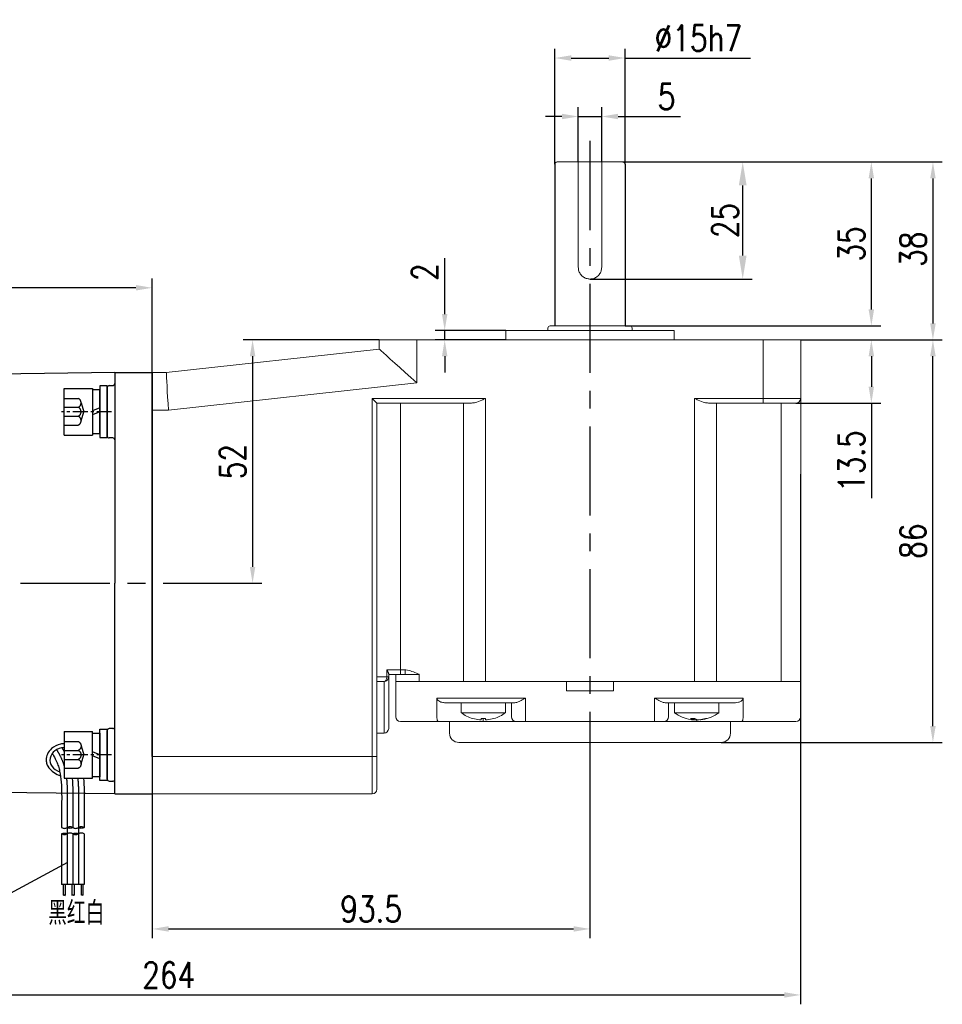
# Model space of a CAD drawing. Header units: inches. Extents: x 837 to 6223, y -2862 to 3098.
# Tile 76 of 139: x 2625 to 2822, y 542 to 752. Entities that reach past the tile are written whole.
import ezdxf

# ---------------------------------------------------------------- set-up
doc = ezdxf.new("R2010")
doc.units = ezdxf.units.IN
doc.header["$LTSCALE"] = 10
doc.header["$MEASUREMENT"] = 0
doc.linetypes.add('CENTER', pattern=[10.16, 6.35, -1.27, 1.27, -1.27])
doc.linetypes.add('HIDDEN', pattern=[1.905, 1.27, -0.635])
for name, color, linetype in [('1轮廓实线层', 7, 'Continuous'), ('2细线层', 4, 'Continuous'), ('3中心线层', 1, 'CENTER'), ('4虚线层', 6, 'HIDDEN'), ('5剖面线层', 2, 'Continuous'), ('6文字层', 3, 'Continuous'), ('7标注层', 4, 'Continuous')]:
    doc.layers.add(name, color=color, linetype=linetype)
doc.styles.add('PC_TEXTSTYLE', font='isocp.shx', dxfattribs={"width": 0.8, "bigfont": 'HZFS.SHX'})
doc.styles.add('TH_GBDIM', font='romans.shx', dxfattribs={"width": 0.8, "bigfont": 'gbcbig.shx'})
doc.dimstyles.new('TH_GBDIM', dxfattribs={"dimtxt": 3.5, "dimasz": 2.5, "dimexe": 2, "dimexo": 0, "dimgap": 1, "dimtad": 1, "dimdec": 4, "dimdsep": 46, "dimtxsty": 'TH_GBDIM', "dimcen": 0.09, "dimclrd": 4, "dimclre": 4, "dimclrt": 3, "dimadec": 0, "dimazin": 0, "dimtfac": 1, "dimtdec": 4, "dimtmove": 0, "dimatfit": 3, "dimfxl": 1, "dimtzin": 0, "dimarcsym": 0})
pattern_1 = [(45, (2449.0958, 380.4196), (1.796051, -1.796051), [])]
pattern_2 = [(45, (2446.6958, 380.4196), (1.796051, -1.796051), [])]

# ---------------------------------------------------------------- blocks, each defined once
blk = doc.blocks.new('*D601')
at = {"layer": '7标注层', "color": 4, "lineweight": -2, "transparency": 16777216}
for p, q in [((2791.58, 655.22), (2791.58, 542.01)), ((2527.58, 653.05), (2527.58, 542.01)), ((2531.08, 544.01), (2788.08, 544.01))]:
    blk.add_line(p, q, dxfattribs=at)
at = {"layer": '7标注层', "color": 4, "transparency": 16777216}
for points in [[(2531.08, 544.6), (2531.08, 543.43), (2527.58, 544.01)], [(2788.08, 544.6), (2788.08, 543.43), (2791.58, 544.01)]]:
    blk.add_solid(points, dxfattribs=at)
at = {"layer": 'Defpoints', "color": 0, "transparency": 16777216}
for p in [(2791.58, 655.22), (2527.58, 653.05), (2791.58, 544.01)]:
    blk.add_point(p, dxfattribs=at)
at = {"layer": '7标注层', "color": 3, "transparency": 16777216, "insert": (2656.59, 548.26), "char_height": 5.5, "attachment_point": 5, "style": 'TH_GBDIM'}
blk.add_mtext('264', dxfattribs=at)
blk = doc.blocks.new('*D602')
at = {"layer": '7标注层', "color": 4, "lineweight": -2, "transparency": 16777216}
for p, q in [((2527.58, 631.94), (2527.58, 697.06)), ((2653.08, 594.94), (2653.08, 697.06)), ((2649.58, 695.06), (2531.08, 695.06))]:
    blk.add_line(p, q, dxfattribs=at)
at = {"layer": '7标注层', "color": 4, "transparency": 16777216}
for points in [[(2531.08, 695.65), (2531.08, 694.48), (2527.58, 695.06)], [(2649.58, 695.65), (2649.58, 694.48), (2653.08, 695.06)]]:
    blk.add_solid(points, dxfattribs=at)
at = {"layer": 'Defpoints', "color": 0, "transparency": 16777216}
for p in [(2527.58, 695.06), (2527.58, 631.94), (2653.08, 594.94)]:
    blk.add_point(p, dxfattribs=at)
at = {"layer": '7标注层', "color": 3, "transparency": 16777216, "insert": (2590.33, 699.31), "char_height": 5.5, "attachment_point": 5, "style": 'TH_GBDIM'}
blk.add_mtext('125.5', dxfattribs=at)
blk = doc.blocks.new('*D605')
at = {"layer": '7标注层', "color": 4, "lineweight": -2, "transparency": 16777216}
for p, q in [((2746.58, 594.89), (2746.58, 556.11)), ((2653.08, 586.94), (2653.08, 556.11)), ((2656.58, 558.11), (2743.08, 558.11))]:
    blk.add_line(p, q, dxfattribs=at)
at = {"layer": '7标注层', "color": 4, "transparency": 16777216}
for points in [[(2656.58, 558.7), (2656.58, 557.53), (2653.08, 558.11)], [(2743.08, 558.7), (2743.08, 557.53), (2746.58, 558.11)]]:
    blk.add_solid(points, dxfattribs=at)
at = {"layer": 'Defpoints', "color": 0, "transparency": 16777216}
for p in [(2746.58, 594.89), (2653.08, 586.94), (2746.58, 558.11)]:
    blk.add_point(p, dxfattribs=at)
at = {"layer": '7标注层', "color": 3, "transparency": 16777216, "insert": (2699.83, 562.36), "char_height": 5.5, "attachment_point": 5, "style": 'TH_GBDIM'}
blk.add_mtext('93.5', dxfattribs=at)
blk = doc.blocks.new('*D730')
at = {"layer": '7标注层', "color": 4, "lineweight": -2, "transparency": 16777216}
for p, q in [((2791.58, 683.94), (2808.68, 683.94)), ((2806.68, 680.44), (2806.68, 673.94)), ((2790.58, 670.44), (2808.68, 670.44)), ((2806.68, 670.44), (2806.68, 650.15))]:
    blk.add_line(p, q, dxfattribs=at)
at = {"layer": '7标注层', "color": 4, "transparency": 16777216}
for points in [[(2806.09, 680.44), (2807.26, 680.44), (2806.68, 683.94)], [(2806.09, 673.94), (2807.26, 673.94), (2806.68, 670.44)]]:
    blk.add_solid(points, dxfattribs=at)
at = {"layer": 'Defpoints', "color": 0, "transparency": 16777216}
for p in [(2791.58, 683.94), (2806.68, 683.94), (2790.58, 670.44)]:
    blk.add_point(p, dxfattribs=at)
at = {"layer": '7标注层', "color": 3, "transparency": 16777216, "insert": (2802.43, 658.05), "char_height": 5.5, "attachment_point": 5, "rotation": 90, "style": 'TH_GBDIM'}
blk.add_mtext('13.5', dxfattribs=at)
blk = doc.blocks.new('*D731')
at = {"layer": '7标注层', "color": 4, "lineweight": -2, "transparency": 16777216}
for p, q in [((2791.58, 683.94), (2821.83, 683.94)), ((2819.83, 601.44), (2819.83, 680.44)), ((2774.58, 597.94), (2821.83, 597.94))]:
    blk.add_line(p, q, dxfattribs=at)
at = {"layer": '7标注层', "color": 4, "transparency": 16777216}
for points in [[(2819.25, 680.44), (2820.42, 680.44), (2819.83, 683.94)], [(2819.25, 601.44), (2820.42, 601.44), (2819.83, 597.94)]]:
    blk.add_solid(points, dxfattribs=at)
at = {"layer": 'Defpoints', "color": 0, "transparency": 16777216}
for p in [(2791.58, 683.94), (2819.83, 683.94), (2774.58, 597.94)]:
    blk.add_point(p, dxfattribs=at)
at = {"layer": '7标注层', "color": 3, "transparency": 16777216, "insert": (2815.58, 640.94), "char_height": 5.5, "attachment_point": 5, "rotation": 90, "style": 'TH_GBDIM'}
blk.add_mtext('86', dxfattribs=at)
blk = doc.blocks.new('*D732')
at = {"layer": '7标注层', "color": 4, "lineweight": -2, "transparency": 16777216}
for p, q in [((2739.08, 721.44), (2739.08, 746.14)), ((2754.08, 721.44), (2754.08, 746.14)), ((2742.58, 744.14), (2750.58, 744.14)), ((2754.08, 744.14), (2780.86, 744.14))]:
    blk.add_line(p, q, dxfattribs=at)
at = {"layer": '7标注层', "color": 4, "transparency": 16777216}
for points in [[(2742.58, 744.73), (2742.58, 743.56), (2739.08, 744.14)], [(2750.58, 744.73), (2750.58, 743.56), (2754.08, 744.14)]]:
    blk.add_solid(points, dxfattribs=at)
at = {"layer": 'Defpoints', "color": 0, "transparency": 16777216}
for p in [(2754.08, 744.14), (2739.08, 721.44), (2754.08, 721.44)]:
    blk.add_point(p, dxfattribs=at)
at = {"layer": '7标注层', "color": 3, "transparency": 16777216, "insert": (2769.72, 748.39), "char_height": 5.5, "attachment_point": 5, "style": 'TH_GBDIM'}
blk.add_mtext('{%%c15}{}{h7}', dxfattribs=at)
blk = doc.blocks.new('*D733')
at = {"layer": '7标注层', "color": 4, "lineweight": -2, "transparency": 16777216}
for p, q in [((2753.58, 721.94), (2781.2, 721.94)), ((2779.2, 701.94), (2779.2, 716.94)), ((2746.58, 696.94), (2781.2, 696.94))]:
    blk.add_line(p, q, dxfattribs=at)
at = {"layer": '7标注层', "color": 4, "transparency": 16777216}
for points in [[(2778.37, 716.94), (2780.03, 716.94), (2779.2, 721.94)], [(2778.37, 701.94), (2780.03, 701.94), (2779.2, 696.94)]]:
    blk.add_solid(points, dxfattribs=at)
at = {"layer": 'Defpoints', "color": 0, "transparency": 16777216}
for p in [(2753.58, 721.94), (2779.2, 721.94), (2746.58, 696.94)]:
    blk.add_point(p, dxfattribs=at)
at = {"layer": '7标注层', "color": 3, "transparency": 16777216, "insert": (2775.45, 709.44), "char_height": 5.5, "attachment_point": 5, "rotation": 90, "style": 'TH_GBDIM'}
blk.add_mtext('{25}{}{}', dxfattribs=at)
blk = doc.blocks.new('*D606')
at = {"layer": '7标注层', "color": 4, "lineweight": -2, "transparency": 16777216}
for p, q in [((2758.65, 721.94), (2821.83, 721.94)), ((2819.83, 718.44), (2819.83, 687.44)), ((2791.58, 683.94), (2821.83, 683.94))]:
    blk.add_line(p, q, dxfattribs=at)
at = {"layer": '7标注层', "color": 4, "transparency": 16777216}
for points in [[(2819.25, 718.44), (2820.42, 718.44), (2819.83, 721.94)], [(2819.25, 687.44), (2820.42, 687.44), (2819.83, 683.94)]]:
    blk.add_solid(points, dxfattribs=at)
at = {"layer": 'Defpoints', "color": 0, "transparency": 16777216}
for p in [(2758.65, 721.94), (2791.58, 683.94), (2819.83, 683.94)]:
    blk.add_point(p, dxfattribs=at)
at = {"layer": '7标注层', "color": 3, "transparency": 16777216, "insert": (2815.58, 703.3), "char_height": 5.5, "attachment_point": 5, "rotation": 90, "style": 'TH_GBDIM'}
blk.add_mtext('38', dxfattribs=at)
blk = doc.blocks.new('*D734')
at = {"layer": '7标注层', "color": 4, "lineweight": -2, "transparency": 16777216}
for p, q in [((2715.54, 689.44), (2715.54, 701.38)), ((2728.58, 685.94), (2713.54, 685.94)), ((2715.54, 683.94), (2715.54, 685.94)), ((2728.58, 683.94), (2713.54, 683.94)), ((2715.54, 680.44), (2715.54, 676.94))]:
    blk.add_line(p, q, dxfattribs=at)
at = {"layer": '7标注层', "color": 4, "transparency": 16777216}
for points in [[(2714.96, 689.44), (2716.13, 689.44), (2715.54, 685.94)], [(2714.96, 680.44), (2716.13, 680.44), (2715.54, 683.94)]]:
    blk.add_solid(points, dxfattribs=at)
at = {"layer": 'Defpoints', "color": 0, "transparency": 16777216}
for p in [(2728.58, 685.94), (2715.54, 683.94), (2728.58, 683.94)]:
    blk.add_point(p, dxfattribs=at)
at = {"layer": '7标注层', "color": 3, "transparency": 16777216, "insert": (2711.29, 698.41), "char_height": 5.5, "attachment_point": 5, "rotation": 90, "style": 'TH_GBDIM'}
blk.add_mtext('2', dxfattribs=at)
blk = doc.blocks.new('*D739')
at = {"layer": '7标注层', "color": 4, "lineweight": -2, "transparency": 16777216}
for p, q in [((2744.08, 721.94), (2744.08, 733.65)), ((2749.08, 721.94), (2749.08, 733.65)), ((2740.58, 731.65), (2737.08, 731.65)), ((2744.08, 731.65), (2749.08, 731.65)), ((2752.58, 731.65), (2765.89, 731.65))]:
    blk.add_line(p, q, dxfattribs=at)
at = {"layer": '7标注层', "color": 4, "transparency": 16777216}
for points in [[(2740.58, 732.24), (2740.58, 731.07), (2744.08, 731.65)], [(2752.58, 732.24), (2752.58, 731.07), (2749.08, 731.65)]]:
    blk.add_solid(points, dxfattribs=at)
at = {"layer": 'Defpoints', "color": 0, "transparency": 16777216}
for p in [(2749.08, 731.65), (2744.08, 721.94), (2749.08, 721.94)]:
    blk.add_point(p, dxfattribs=at)
at = {"layer": '7标注层', "color": 3, "transparency": 16777216, "insert": (2762.92, 735.9), "char_height": 5.5, "attachment_point": 5, "style": 'TH_GBDIM'}
blk.add_mtext('5', dxfattribs=at)
blk = doc.blocks.new('*D740')
at = {"layer": '7标注层', "color": 4, "lineweight": -2, "transparency": 16777216}
for p, q in [((2701.58, 683.94), (2672.51, 683.94)), ((2674.51, 680.44), (2674.51, 635.44)), ((2661.91, 631.94), (2676.51, 631.94))]:
    blk.add_line(p, q, dxfattribs=at)
at = {"layer": '7标注层', "color": 4, "transparency": 16777216}
for points in [[(2673.93, 680.44), (2675.09, 680.44), (2674.51, 683.94)], [(2673.93, 635.44), (2675.09, 635.44), (2674.51, 631.94)]]:
    blk.add_solid(points, dxfattribs=at)
at = {"layer": 'Defpoints', "color": 0, "transparency": 16777216}
for p in [(2701.58, 683.94), (2661.91, 631.94), (2674.51, 631.94)]:
    blk.add_point(p, dxfattribs=at)
at = {"layer": '7标注层', "color": 3, "transparency": 16777216, "insert": (2670.26, 657.94), "char_height": 5.5, "attachment_point": 5, "rotation": 90, "style": 'TH_GBDIM'}
blk.add_mtext('52', dxfattribs=at)
blk = doc.blocks.new('*D607')
at = {"layer": '7标注层', "color": 4, "lineweight": -2, "transparency": 16777216}
for p, q in [((2753.58, 721.94), (2808.68, 721.94)), ((2806.68, 690.44), (2806.68, 718.44)), ((2754.08, 686.94), (2808.68, 686.94))]:
    blk.add_line(p, q, dxfattribs=at)
at = {"layer": '7标注层', "color": 4, "transparency": 16777216}
for points in [[(2806.09, 718.44), (2807.26, 718.44), (2806.68, 721.94)], [(2806.09, 690.44), (2807.26, 690.44), (2806.68, 686.94)]]:
    blk.add_solid(points, dxfattribs=at)
at = {"layer": 'Defpoints', "color": 0, "transparency": 16777216}
for p in [(2753.58, 721.94), (2806.68, 721.94), (2754.08, 686.94)]:
    blk.add_point(p, dxfattribs=at)
at = {"layer": '7标注层', "color": 3, "transparency": 16777216, "insert": (2802.43, 704.44), "char_height": 5.5, "attachment_point": 5, "rotation": 90, "style": 'TH_GBDIM'}
blk.add_mtext('35', dxfattribs=at)
blk = doc.blocks.new('GB／T70.1M6M10')
at = {"layer": '1轮廓实线层'}
for p, q in [((0, -5), (0, 5)), ((0, 5), (6, 5)), ((6, 5), (6, -5)), ((0, -5), (6, -5))]:
    blk.add_line(p, q, dxfattribs=at)
at = {"layer": '3中心线层', "ltscale": 0.05}
blk.add_line((10.11, 0), (-0.6, 0), dxfattribs=at)
at = {"layer": '4虚线层'}
for p, q in [((0, 2.86), (3, 2.86)), ((0, 0.95), (3, 0.95)), ((3.6, 1.91), (4.15, 0)), ((3.6, -1.91), (4.15, 0)), ((0, -0.95), (3, -0.95)), ((0, -2.86), (3, -2.86))]:
    blk.add_line(p, q, dxfattribs=at)
for centre in [(2.54, 1.91), (2.54, 0), (2.54, -1.91)]:
    blk.add_arc(centre, 1.06, 295.6298, 64.3702, dxfattribs=at)
blk = doc.blocks.new('GB848_6_1.6_R')
at = {"layer": '1轮廓实线层'}
for p, q in [((-3.2, 1.6), (-5.5, 1.6)), ((-5.5, 1.6), (-5.5, 0)), ((-5.5, 0), (-3.2, 0)), ((3.2, 1.6), (-3.2, 1.6)), ((-3.2, 0), (3.2, 0)), ((5.5, 1.6), (3.2, 1.6)), ((3.2, 0), (5.5, 0)), ((5.5, 0), (5.5, 1.6))]:
    blk.add_line(p, q, dxfattribs=at)
blk = doc.blocks.new('GB93_6_0.8_R')
at = {"layer": '1轮廓实线层'}
for p, q in [((4.65, 1.6), (-4.65, 1.6)), ((-4.65, 1.6), (-4.65, 0)), ((-4.65, 0), (4.65, 0)), ((0, 0), (-0.69, 1.6)), ((0.86, 0), (0.17, 1.6)), ((4.65, 0), (4.65, 1.6))]:
    blk.add_line(p, q, dxfattribs=at)

msp = doc.modelspace()

# ---------------------------------------------------------------- hatches: boundary and pattern name
at = {"layer": '5剖面线层'}
h = msp.add_hatch(dxfattribs=at)
h.set_pattern_fill('ANSI31', color=256, scale=0.8, angle=90, style=0)
h.set_pattern_definition(pattern_2)
edge = h.paths.add_edge_path()
edge.add_spline(control_points=[(2634.92303, 578.39709), (2634.72303, 578.29709), (2634.32303, 578.09709), (2633.92303, 578.29709), (2633.72303, 578.39709)], knot_values=[0, 0, 0, 0, 0.632455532, 1.264911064, 1.264911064, 1.264911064, 1.264911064], degree=3, periodic=0)
edge.add_spline(control_points=[(2633.72303, 578.39709), (2633.92303, 578.49709), (2634.32303, 578.69709), (2634.72303, 578.49709), (2634.92303, 578.39709)], knot_values=[0, 0, 0, 0, 0.632455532, 1.264911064, 1.264911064, 1.264911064, 1.264911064], degree=3, periodic=0)
h = msp.add_hatch(dxfattribs=at)
h.set_pattern_fill('ANSI31', color=256, scale=0.8, angle=90, style=0)
h.set_pattern_definition(pattern_2)
edge = h.paths.add_edge_path()
edge.add_spline(control_points=[(2634.92303, 579.79709), (2635.12303, 579.89709), (2635.52303, 580.09709), (2635.92303, 579.89709), (2636.12303, 579.79709)], knot_values=[0, 0, 0, 0, 0.632455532, 1.264911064, 1.264911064, 1.264911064, 1.264911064], degree=3, periodic=0)
edge.add_spline(control_points=[(2636.12303, 579.79709), (2635.92303, 579.69709), (2635.52303, 579.49709), (2635.12303, 579.69709), (2634.92303, 579.79709)], knot_values=[0, 0, 0, 0, 0.632455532, 1.264911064, 1.264911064, 1.264911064, 1.264911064], degree=3, periodic=0)
h = msp.add_hatch(dxfattribs=at)
h.set_pattern_fill('ANSI31', color=256, scale=0.8, angle=90, style=0)
h.set_pattern_definition(pattern_1)
edge = h.paths.add_edge_path()
edge.add_spline(control_points=[(2637.32303, 578.39709), (2637.12303, 578.29709), (2636.72303, 578.09709), (2636.32303, 578.29709), (2636.12303, 578.39709)], knot_values=[0, 0, 0, 0, 0.632455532, 1.264911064, 1.264911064, 1.264911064, 1.264911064], degree=3, periodic=0)
edge.add_spline(control_points=[(2636.12303, 578.39709), (2636.32303, 578.49709), (2636.72303, 578.69709), (2637.12303, 578.49709), (2637.32303, 578.39709)], knot_values=[0, 0, 0, 0, 0.632455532, 1.264911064, 1.264911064, 1.264911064, 1.264911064], degree=3, periodic=0)
h = msp.add_hatch(dxfattribs=at)
h.set_pattern_fill('ANSI31', color=256, scale=0.8, angle=90, style=0)
h.set_pattern_definition(pattern_1)
edge = h.paths.add_edge_path()
edge.add_spline(control_points=[(2637.32303, 579.79709), (2637.52303, 579.89709), (2637.92303, 580.09709), (2638.32303, 579.89709), (2638.52303, 579.79709)], knot_values=[0, 0, 0, 0, 0.632455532, 1.264911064, 1.264911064, 1.264911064, 1.264911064], degree=3, periodic=0)
edge.add_spline(control_points=[(2638.52303, 579.79709), (2638.32303, 579.69709), (2637.92303, 579.49709), (2637.52303, 579.69709), (2637.32303, 579.79709)], knot_values=[0, 0, 0, 0, 0.632455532, 1.264911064, 1.264911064, 1.264911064, 1.264911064], degree=3, periodic=0)

# ---------------------------------------------------------------- linework, layer by layer
for p, q in [((2739.08128, 721.43594), (2739.08128, 686.93594)), ((2754.08128, 721.43594), (2754.08128, 686.93594)), ((2645.08128, 676.93594), (2567.58128, 675.8685)), ((2645.08128, 676.93594), (2653.08128, 676.93594)), ((2645.08128, 676.93594), (2645.08128, 676.93295)), ((2645.08128, 676.93594), (2645.08128, 631.93594)), ((2645.08128, 676.93594), (2645.08128, 631.93594)), ((2643.48128, 673.78611), (2643.48128, 663.38611)), ((2645.08128, 586.93594), (2645.08128, 631.93594)), ((2645.08128, 586.93594), (2645.08128, 631.93594)), ((2643.48128, 590.09177), (2643.48128, 600.49177)), ((2645.08128, 586.93594), (2567.58128, 588.00339)), ((2645.08128, 586.93594), (2638.52303, 587.02627)), ((2645.08128, 586.93594), (2645.08128, 586.93894)), ((2645.08128, 586.93594), (2653.08128, 586.93594)), ((2645.08128, 586.93594), (2653.08128, 586.93594))]:
    msp.add_line(p, q)
at = {"color": 7, "linetype": 'Continuous', "lineweight": 15}
for p, q in [((2739.58128, 721.93595), (2744.08128, 721.93595)), ((2749.08128, 721.93595), (2744.08128, 721.93595)), ((2744.08128, 699.43595), (2744.08128, 721.43594)), ((2749.08128, 721.93595), (2753.58128, 721.93595)), ((2749.08128, 721.43594), (2749.08128, 699.43595)), ((2728.58128, 685.93594), (2746.58128, 685.93594)), ((2738.08128, 686.93594), (2755.08128, 686.93594)), ((2746.58128, 685.93594), (2764.58128, 685.93594)), ((2701.58128, 681.93594), (2701.58128, 683.93594)), ((2701.58128, 683.93594), (2709.58128, 683.93594)), ((2709.58128, 683.93594), (2709.58128, 674.76691)), ((2709.58128, 683.93594), (2783.58128, 683.93594)), ((2783.58128, 671.43594), (2783.58128, 683.93594)), ((2783.58128, 683.93594), (2791.58129, 683.93594)), ((2791.58129, 683.93594), (2791.58129, 671.43594)), ((2656.08128, 676.93594), (2701.58128, 681.93594)), ((2653.08128, 676.93594), (2656.08128, 676.93594)), ((2709.58128, 674.76691), (2656.51953, 668.93594)), ((2700.08128, 671.43594), (2724.28974, 671.43594)), ((2700.08128, 594.93595), (2700.08128, 671.43594)), ((2701.08128, 670.43594), (2700.08128, 671.43594)), ((2724.28974, 671.43594), (2724.28974, 610.93594)), ((2768.87283, 671.43594), (2783.58128, 671.43594)), ((2768.87283, 610.93594), (2768.87283, 671.43594)), ((2783.58128, 671.43594), (2783.58128, 670.43594)), ((2783.58128, 671.43594), (2791.58129, 671.43594)), ((2791.58129, 671.43594), (2791.58129, 610.93594)), ((2656.51953, 668.93594), (2653.08128, 668.93594)), ((2701.08128, 670.43594), (2701.08128, 594.93595)), ((2721.28974, 670.43594), (2701.08128, 670.43594)), ((2706.08128, 670.43594), (2706.08128, 613.43594)), ((2719.59128, 610.93594), (2719.59128, 670.43594)), ((2783.58128, 670.43594), (2771.87283, 670.43594)), ((2773.57129, 670.43594), (2773.57129, 610.93594)), ((2790.58128, 670.43594), (2783.58128, 670.43594)), ((2787.44952, 610.93594), (2787.44952, 670.43594)), ((2703.16462, 613.43594), (2706.08128, 613.43594)), ((2703.16462, 611.93594), (2703.16462, 613.43594)), ((2703.58128, 612.58347), (2703.58128, 611.93594)), ((2706.08128, 612.43594), (2703.58128, 612.43594)), ((2705.08128, 612.43594), (2705.08128, 610.93594)), ((2706.08128, 613.43594), (2706.08128, 612.43594)), ((2706.08128, 613.43594), (2707.08128, 613.43594)), ((2707.08128, 612.43594), (2706.08128, 612.43594)), ((2707.08128, 613.43594), (2707.08128, 612.43594)), ((2707.08128, 612.43594), (2709.7451, 612.43594)), ((2709.7451, 612.43594), (2710.08128, 612.43594)), ((2710.08128, 612.54212), (2710.08128, 610.93594)), ((2701.08128, 611.93594), (2703.16462, 611.93594)), ((2702.58128, 610.93594), (2701.08128, 610.93594)), ((2702.58128, 599.93594), (2702.58128, 610.93594)), ((2703.16462, 611.93594), (2703.58128, 611.93594)), ((2703.58128, 611.93594), (2703.58128, 600.93594)), ((2705.08128, 603.43594), (2705.08128, 610.93594)), ((2705.08128, 610.93594), (2709.97346, 610.93594)), ((2709.97346, 610.93594), (2716.85943, 610.93594)), ((2716.85943, 610.93594), (2710.08128, 610.93594)), ((2719.59128, 610.93594), (2716.85943, 610.93594)), ((2719.59128, 610.93594), (2716.85943, 610.93594)), ((2719.59128, 610.93594), (2724.28974, 610.93594)), ((2719.59128, 610.93594), (2724.28974, 610.93594)), ((2741.58128, 610.93594), (2724.28974, 610.93594)), ((2724.28974, 610.93594), (2768.87283, 610.93594)), ((2741.58128, 610.93594), (2741.58128, 608.93594)), ((2751.58128, 608.93594), (2751.58128, 610.93594)), ((2768.87283, 610.93594), (2751.58128, 610.93594)), ((2768.87283, 610.93594), (2773.57129, 610.93594)), ((2768.87283, 610.93594), (2773.57129, 610.93594)), ((2776.30314, 610.93594), (2773.57129, 610.93594)), ((2776.30314, 610.93594), (2773.57129, 610.93594)), ((2776.30314, 610.93594), (2782.04848, 610.93594)), ((2782.04848, 610.93594), (2776.30314, 610.93594)), ((2787.44952, 610.93594), (2782.04848, 610.93594)), ((2787.44952, 610.93594), (2782.04848, 610.93594)), ((2787.44952, 610.93594), (2791.58129, 610.93594)), ((2787.44952, 610.93594), (2791.58129, 610.93594)), ((2791.58129, 610.93594), (2791.58129, 603.43594)), ((2751.58128, 608.93594), (2741.58128, 608.93594)), ((2713.87573, 607.43594), (2716.85943, 607.43594)), ((2713.87573, 603.43594), (2713.87573, 607.43594)), ((2717.79912, 606.43594), (2715.51402, 606.43594)), ((2716.85943, 607.43594), (2719.59128, 607.43594)), ((2719.2526, 606.43594), (2717.79912, 606.43594)), ((2719.2526, 606.43594), (2719.42197, 606.43594)), ((2720.53097, 606.43594), (2719.42197, 606.43594)), ((2719.59128, 607.43594), (2724.28974, 607.43594)), ((2724.28974, 606.43594), (2720.53097, 606.43594)), ((2724.28974, 607.43594), (2732.79475, 607.43594)), ((2730.55869, 606.43594), (2724.28974, 606.43594)), ((2729.79475, 603.43594), (2729.79475, 606.43594)), ((2732.79475, 607.43594), (2732.79475, 603.43594)), ((2760.36781, 607.43594), (2768.87283, 607.43594)), ((2760.36781, 603.43594), (2760.36781, 607.43594)), ((2768.87283, 606.43594), (2762.60388, 606.43594)), ((2763.36781, 606.43594), (2763.36781, 603.43594)), ((2768.87283, 607.43594), (2773.57129, 607.43594)), ((2772.6316, 606.43594), (2768.87283, 606.43594)), ((2773.7406, 606.43594), (2772.6316, 606.43594)), ((2773.57129, 607.43594), (2776.30314, 607.43594)), ((2773.7406, 606.43594), (2773.90996, 606.43594)), ((2775.36345, 606.43594), (2773.90996, 606.43594)), ((2777.64855, 606.43594), (2775.36345, 606.43594)), ((2776.30314, 607.43594), (2779.28684, 607.43594)), ((2779.28684, 607.43594), (2779.28684, 603.43594)), ((2719.04475, 604.29875), (2728.54475, 604.29875)), ((2764.61781, 604.29875), (2774.11781, 604.29875)), ((2709.99503, 602.43594), (2706.08128, 602.43594)), ((2714.16019, 602.43594), (2709.99503, 602.43594)), ((2723.79475, 602.43594), (2714.16019, 602.43594)), ((2721.54089, 603.07566), (2721.53316, 603.06228)), ((2723.30475, 602.79014), (2723.30475, 603.07566)), ((2723.79475, 603.06228), (2723.79475, 602.43594)), ((2730.79475, 602.43594), (2723.79475, 602.43594)), ((2724.28475, 603.07566), (2724.28475, 602.79014)), ((2732.79475, 602.43594), (2730.79475, 602.43594)), ((2732.79475, 603.43594), (2732.79475, 602.43594)), ((2760.36781, 602.43594), (2732.79475, 602.43594)), ((2760.36781, 603.43594), (2760.36781, 602.43594)), ((2762.36781, 602.43594), (2760.36781, 602.43594)), ((2769.36781, 602.43594), (2762.36781, 602.43594)), ((2768.61328, 602.79014), (2768.61328, 603.06305)), ((2768.82478, 602.79014), (2768.82478, 603.06891)), ((2769.2166, 602.90924), (2769.2166, 602.79014)), ((2769.36781, 602.83953), (2769.36781, 602.43594)), ((2779.00237, 602.43594), (2769.36781, 602.43594)), ((2770.28506, 602.84087), (2770.28506, 602.79014)), ((2781.87483, 602.43594), (2779.00237, 602.43594)), ((2787.27588, 602.43594), (2781.87483, 602.43594)), ((2790.58128, 602.43594), (2787.27588, 602.43594)), ((2701.08128, 599.93594), (2702.58128, 599.93594)), ((2774.58128, 597.93594), (2718.58128, 597.93594)), ((2653.08128, 594.93595), (2700.08128, 594.93595)), ((2700.08128, 586.93594), (2700.08128, 594.93595)), ((2701.08128, 594.93595), (2700.08128, 594.93595)), ((2701.08128, 594.93595), (2701.08128, 587.93594)), ((2700.08128, 586.93594), (2653.08128, 586.93594))]:
    msp.add_line(p, q, dxfattribs=at)
at = {"color": 7, "linetype": 'Continuous', "lineweight": 15, "flags": 128}
for points in [[(2701.58128, 681.93594), (2701.67978, 681.84768), (2701.97283, 681.58507), (2702.45323, 681.15457), (2703.10915, 680.56678), (2703.92443, 679.83618), (2704.879, 678.98076), (2705.94936, 678.02158), (2707.10915, 676.98226), (2708.32981, 675.88839), (2709.58128, 674.76691)], [(2656.08128, 676.93594), (2656.08794, 676.81441), (2656.10771, 676.45349), (2656.14, 675.86415), (2656.18381, 675.0643), (2656.23783, 674.07824), (2656.3004, 672.93594), (2656.36964, 671.67211), (2656.44343, 670.32513), (2656.51953, 668.93594)], [(2709.81173, 612.57034), (2709.80337, 612.55348), (2709.79501, 612.53662), (2709.78666, 612.51978), (2709.77832, 612.50295), (2709.76999, 612.48615), (2709.76168, 612.46937), (2709.75338, 612.45264), (2709.7451, 612.43594)], [(2703.16462, 611.93594), (2703.15341, 611.74085), (2703.12021, 611.55326), (2703.06631, 611.38037), (2702.99376, 611.22884), (2702.90537, 611.10447), (2702.80452, 611.01206), (2702.69509, 610.95516), (2702.58128, 610.93594)], [(2726.04862, 603.07566), (2726.052, 603.0698), (2726.05442, 603.06562), (2726.05586, 603.06311), (2726.05635, 603.06228)], [(2768.82478, 602.79014), (2768.65329, 602.81078), (2768.63601, 602.81311)]]:
    msp.add_lwpolyline(points, dxfattribs=at)
at = {"color": 7, "linetype": 'Continuous', "lineweight": 15}
for centre, radius, start, end in [((2739.58128, 721.43594), 0.5, 90, 180), ((2753.58128, 721.43594), 0.5, 0, 90), ((2738.08128, 686.43594), 0.5, 90, 180), ((2755.08128, 686.43594), 0.5, 0, 90), ((2790.58128, 671.43594), 1, 270, 0), ((2702.58128, 611.93594), 1, 270, 0), ((2723.79475, 610.73594), 8, 233.5764264, 253.5786384), ((2723.79475, 610.73594), 8, 286.4213616, 306.4235736), ((2769.36781, 610.73594), 8, 233.5764264, 260.7696774), ((2769.36781, 610.73594), 8, 279.2303226, 306.4235736), ((2706.08128, 603.43594), 1, 180, 270), ((2723.79475, 610.73594), 7.98498, 253.6046715, 264.3221101), ((2723.79475, 612.03961), 8.97734, 266.8711338, 273.1288662), ((2723.79475, 610.73594), 7.98498, 275.6778899, 286.3953285), ((2730.79475, 603.43594), 1, 180, 270), ((2762.36781, 603.43594), 1, 270, 0), ((2768.50717, 610.73152), 7.66924, 266.6147021, 273.3852979), ((2769.03397, 604.30367), 1.57091, 231.4185781, 254.4667605), ((2769.18152, 609.58678), 6.83583, 260.7658585, 263.8616047), ((2769.93971, 604.30367), 1.57091, 231.4185781, 254.4667605), ((2768.87934, 604.07875), 1.33202, 284.6667544, 291.513204), ((2769.17228, 609.63813), 6.8877, 276.1556513, 287.6774585), ((2769.54649, 609.63813), 6.8877, 276.1556513, 287.6774585), ((2771.45089, 604.37633), 1.31407, 261.8139856, 278.1860144), ((2790.58128, 603.43594), 1, 270, 0), ((2702.58128, 600.93594), 1, 270, 0), ((2718.58128, 599.93594), 2, 180, 270), ((2774.58128, 599.93594), 2, 270, 0), ((2700.08128, 587.93594), 1, 270, 0)]:
    msp.add_arc(centre, radius, start, end, dxfattribs=at)
for centre, start, end in [((2643.88128, 673.78611), 90, 180), ((2644.68128, 674.58611), 270, 0), ((2643.88128, 663.38611), 180, 270), ((2644.68128, 662.58611), 0, 90), ((2643.88128, 600.49177), 90, 180), ((2644.68128, 601.29177), 270, 0), ((2643.88128, 590.09177), 180, 270), ((2644.68128, 589.29177), 0, 90)]:
    msp.add_arc(centre, 0.4, start, end)
msp.add_ellipse((2634.53333, 594.19123), major_axis=(3.30632, 0), ratio=0.821066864, start_param=1.64710212, end_param=4.339955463)
for points, knots in [([(2744.08128, 721.93595), (2744.08128, 721.9299), (2744.08128, 721.91779), (2744.08128, 721.82226), (2744.08128, 721.68364), (2744.08128, 721.54542), (2744.08128, 721.46233), (2744.08128, 721.43594)], [0, 0, 0, 0, 0.233369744, 0.467050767, 0.691530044, 0.902046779, 1, 1, 1, 1]), ([(2749.08128, 721.43594), (2749.08128, 721.48974), (2749.08128, 721.59728), (2749.08128, 721.74135), (2749.08128, 721.85413), (2749.08128, 721.92388), (2749.08128, 721.93213), (2749.08128, 721.93595)], [0, 0, 0, 0, 0.198786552, 0.397408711, 0.600670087, 0.815045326, 1, 1, 1, 1]), ([(2749.08128, 699.43595), (2749.05522, 699.16366), (2749.00314, 698.61948), (2748.59903, 697.88947), (2747.99179, 697.31338), (2747.20888, 696.9658), (2746.36297, 696.89997), (2745.56257, 697.10562), (2744.86984, 697.55165), (2744.34862, 698.21079), (2744.10772, 698.88519), (2744.08761, 699.30404), (2744.08128, 699.43595)], [0, 0, 0, 0, 0.103244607, 0.206344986, 0.313119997, 0.422625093, 0.528289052, 0.629840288, 0.732767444, 0.840539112, 0.949782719, 1, 1, 1, 1]), ([(2724.28974, 671.43594), (2724.28544, 671.43402), (2724.00764, 671.30976), (2723.26516, 670.98255), (2722.23696, 670.5468), (2721.55039, 670.46645), (2721.28974, 670.43594)], [0, 0, 0, 0, 0.004181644, 0.26994157, 0.72284205, 1, 1, 1, 1]), ([(2771.87283, 670.43594), (2771.61218, 670.46645), (2770.9256, 670.5468), (2769.89741, 670.98256), (2769.15492, 671.30974), (2768.87713, 671.43402), (2768.87283, 671.43594)], [0, 0, 0, 0, 0.277158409, 0.730058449, 0.995818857, 1, 1, 1, 1]), ([(2703.16462, 613.43594), (2703.16577, 613.43439), (2703.21469, 613.36834), (2703.35855, 613.15954), (2703.53562, 612.84661), (2703.56778, 612.66131), (2703.58128, 612.58347)], [0, 0, 0, 0, 0.004957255, 0.210261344, 0.668256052, 1, 1, 1, 1]), ([(2707.08128, 613.43594), (2707.14289, 613.4346), (2707.64644, 613.42365), (2708.59125, 613.16126), (2709.40008, 612.76965), (2709.81173, 612.57034)], [0, 0, 0, 0, 0.064072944, 0.52365759, 1, 1, 1, 1]), ([(2709.81173, 612.57034), (2709.8305, 612.5601), (2709.87317, 612.53682), (2709.92769, 612.51544), (2709.99224, 612.50956), (2710.03655, 612.52209), (2710.07091, 612.53722), (2710.07938, 612.54122), (2710.08128, 612.54212)], [0, 0, 0, 0, 0.224845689, 0.51103387, 0.604748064, 0.901630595, 0.977879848, 1, 1, 1, 1]), ([(2715.51402, 606.43594), (2715.25289, 606.46112), (2714.80978, 606.50385), (2714.31042, 606.75679), (2714.03786, 607.00344), (2713.89991, 607.22256), (2713.88334, 607.36882), (2713.87573, 607.43594)], [0, 0, 0, 0, 0.375456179, 0.637100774, 0.789766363, 0.903516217, 1, 1, 1, 1]), ([(2732.79475, 607.43594), (2732.79159, 607.43412), (2732.7344, 607.40108), (2732.33291, 607.16925), (2731.69291, 606.80885), (2730.99346, 606.48772), (2730.67765, 606.45011), (2730.55869, 606.43594)], [0, 0, 0, 0, 0.004008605, 0.072495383, 0.508977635, 0.815042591, 1, 1, 1, 1]), ([(2762.60388, 606.43594), (2762.48492, 606.45011), (2762.16911, 606.48772), (2761.46965, 606.80884), (2760.82967, 607.16927), (2760.42816, 607.40108), (2760.37097, 607.43412), (2760.36781, 607.43594)], [0, 0, 0, 0, 0.184957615, 0.491023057, 0.927504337, 0.995991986, 1, 1, 1, 1]), ([(2779.28684, 607.43594), (2779.27964, 607.37071), (2779.26349, 607.22438), (2779.1154, 606.98752), (2778.79645, 606.71556), (2778.28376, 606.4878), (2777.86114, 606.4533), (2777.64855, 606.43594)], [0, 0, 0, 0, 0.093757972, 0.210303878, 0.391081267, 0.693703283, 1, 1, 1, 1]), ([(2714.16019, 602.43594), (2714.15941, 602.43595), (2714.13573, 602.4362), (2714.08107, 602.46272), (2714.00175, 602.58926), (2713.9324, 602.81707), (2713.88497, 603.10864), (2713.87881, 603.32682), (2713.87573, 603.43594)], [0, 0, 0, 0, 0.005543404, 0.167838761, 0.383691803, 0.591587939, 0.795726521, 1, 1, 1, 1]), ([(2723.00475, 602.79014), (2723.03828, 602.78713), (2723.10534, 602.78112), (2723.19502, 602.77731), (2723.26274, 602.77807), (2723.29937, 602.78281), (2723.30319, 602.78801), (2723.30475, 602.79014)], [0, 0, 0, 0, 0.213877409, 0.427807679, 0.640595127, 0.852877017, 1, 1, 1, 1]), ([(2724.28475, 602.79014), (2724.28802, 602.78713), (2724.29457, 602.78112), (2724.34583, 602.77731), (2724.42124, 602.77807), (2724.50561, 602.78281), (2724.56177, 602.78801), (2724.58475, 602.79014)], [0, 0, 0, 0, 0.213882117, 0.427812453, 0.640593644, 0.852881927, 1, 1, 1, 1]), ([(2768.45057, 602.79014), (2768.4803, 602.78713), (2768.53979, 602.78112), (2768.6031, 602.77731), (2768.63689, 602.77807), (2768.63852, 602.78281), (2768.62061, 602.78801), (2768.61328, 602.79014)], [0, 0, 0, 0, 0.213879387, 0.427808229, 0.640594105, 0.852881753, 1, 1, 1, 1]), ([(2769.2166, 602.79014), (2769.20078, 602.78713), (2769.16912, 602.78112), (2769.08751, 602.77731), (2768.99195, 602.77807), (2768.89998, 602.78281), (2768.84662, 602.78801), (2768.82478, 602.79014)], [0, 0, 0, 0, 0.2138777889, 0.4278050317, 0.6405967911, 0.8528828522, 1, 1, 1, 1]), ([(2769.51902, 602.79014), (2769.53485, 602.78713), (2769.5665, 602.78112), (2769.64812, 602.77731), (2769.74367, 602.77807), (2769.83564, 602.78281), (2769.889, 602.78801), (2769.91084, 602.79014)], [0, 0, 0, 0, 0.213877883, 0.42780522, 0.640594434, 0.85288063, 1, 1, 1, 1]), ([(2770.28506, 602.79014), (2770.25522, 602.78712), (2770.19555, 602.78108), (2770.13367, 602.77745), (2770.10078, 602.77751), (2770.10301, 602.78053), (2770.10377, 602.78156)], [0, 0, 0, 0, 0.28515514, 0.570384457, 0.854081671, 1, 1, 1, 1]), ([(2779.28684, 603.43594), (2779.28376, 603.32682), (2779.2776, 603.10864), (2779.23017, 602.81707), (2779.16082, 602.58926), (2779.08149, 602.46272), (2779.02684, 602.4362), (2779.00316, 602.43595), (2779.00237, 602.43594)], [0, 0, 0, 0, 0.204273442, 0.408411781, 0.616307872, 0.832161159, 0.994456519, 1, 1, 1, 1])]:
    msp.add_open_spline(points, degree=3, knots=knots, dxfattribs=at)
for points in [[(2728.58128, 685.93594), (2728.58128, 683.93594)], [(2737.58128, 686.43594), (2737.58128, 685.93594)], [(2755.58128, 685.93594), (2755.58128, 686.43594)], [(2764.58128, 683.93594), (2764.58128, 685.93594)], [(2719.04475, 606.43594), (2719.04475, 604.29875)], [(2728.54475, 604.29875), (2728.54475, 606.43594)], [(2764.61781, 606.43594), (2764.61781, 604.29875)], [(2774.11781, 604.29875), (2774.11781, 606.43594)], [(2716.58128, 602.43594), (2716.58128, 599.93594)], [(2768.63601, 602.78156), (2768.63601, 603.0634)], [(2770.09961, 602.81311), (2770.09961, 602.78156)], [(2776.58128, 599.93594), (2776.58128, 602.43594)]]:
    msp.add_open_spline(points, degree=1, dxfattribs=at)
for points in [[(2643.88128, 674.18611), (2644.68128, 674.18611)], [(2644.68128, 662.98611), (2643.88128, 662.98611)], [(2644.68128, 600.89177), (2643.88128, 600.89177)], [(2643.88128, 589.69177), (2644.68128, 589.69177)]]:
    msp.add_open_spline(points, degree=1)
msp.add_open_spline([(2634.28128, 597.69901), (2634.01024, 597.68492), (2633.74068, 597.64807), (2632.77275, 597.42884), (2632.11307, 597.10568), (2631.21096, 596.31308), (2630.90396, 595.90868), (2630.52248, 595.06026), (2630.427, 594.62612), (2630.427, 594.19123), (2630.427, 593.88624), (2630.47354, 593.58139), (2630.67742, 592.92035), (2631.50438, 591.5604), (2633.48482, 590.78117)], degree=3, knots=[4.776022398, 4.776022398, 4.776022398, 4.776022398, 4.981541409, 4.981541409, 5.531630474, 5.531630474, 5.929523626, 5.929523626, 6.283185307, 6.283185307, 6.283185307, 6.53120978, 6.53120978, 6.843963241, 6.843963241, 6.843963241, 6.843963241])
at = {"layer": '1轮廓实线层'}
for p, q in [((2653.08128, 676.93594), (2653.08128, 586.93594)), ((2633.72303, 584.75411), (2633.72303, 579.79709)), ((2636.12303, 584.75411), (2636.12303, 579.79709)), ((2638.52303, 584.75411), (2638.52303, 579.79709)), ((2633.72303, 578.39709), (2633.72303, 567.58543)), ((2636.12303, 578.39709), (2636.12303, 567.58543)), ((2638.52303, 578.39709), (2638.52303, 567.58543)), ((2638.52303, 567.58543), (2633.72303, 567.58543)), ((2634.08253, 567.58543), (2634.08253, 565.32093)), ((2634.48253, 567.58543), (2634.48253, 565.32093)), ((2635.93413, 567.58543), (2635.93413, 565.32093)), ((2636.36714, 567.58543), (2636.36714, 565.32093)), ((2637.87108, 567.58543), (2637.87108, 565.32093)), ((2638.27108, 567.58543), (2638.27108, 565.32093))]:
    msp.add_line(p, q, dxfattribs=at)
for points, knots in [([(2631.69359, 595.58163), (2631.86384, 595.38643), (2631.94383, 595.24876), (2632.25901, 594.68804), (2632.46981, 594.26885), (2632.79331, 593.52007), (2632.91555, 593.193), (2633.13093, 592.5102), (2633.22362, 592.15684), (2633.46149, 591.06072), (2633.56608, 590.28157), (2633.69677, 588.64224), (2633.72289, 587.78256), (2633.73531, 586.20346), (2633.72932, 585.49564), (2633.72312, 584.77478)], [5.984187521, 5.984187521, 5.984187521, 5.984187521, 6.666441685, 6.666441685, 8.771804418, 8.771804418, 10.455411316, 10.455411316, 12.139018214, 12.139018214, 15.506232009, 15.506232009, 18.873445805, 18.873445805, 21.488617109, 21.488617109, 21.488617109, 21.488617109]), ([(2638.37746, 590.28577), (2638.54775, 588.50918), (2638.53965, 586.7591), (2638.5249, 584.96091), (2638.52392, 584.84701), (2638.52294, 584.73344)], [15.001278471, 15.001278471, 15.001278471, 15.001278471, 21.076594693, 21.076594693, 21.488617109, 21.488617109, 21.488617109, 21.488617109])]:
    msp.add_open_spline(points, degree=3, knots=knots, dxfattribs=at)
for points in [[(2633.80017, 596.83836), (2633.97964, 596.52554), (2634.13874, 596.23947), (2634.28128, 595.97208)], [(2635.96536, 590.28577), (2636.15519, 588.48884), (2636.13911, 586.62148), (2636.12303, 584.75411)]]:
    msp.add_open_spline(points, degree=3, dxfattribs=at)
for points in [[(2633.72303, 579.79709), (2634.32303, 579.59709), (2634.92303, 579.79709)], [(2633.72303, 578.39709), (2634.32303, 578.59709), (2634.92303, 578.39709)], [(2634.92303, 578.39709), (2634.32303, 578.19709), (2633.72303, 578.39709)], [(2634.92303, 579.79709), (2635.52303, 579.99709), (2636.12303, 579.79709)], [(2636.12303, 579.79709), (2635.52303, 579.59709), (2634.92303, 579.79709)], [(2636.12303, 578.39709), (2635.52303, 578.59709), (2634.92303, 578.39709)], [(2636.12303, 579.79709), (2636.72303, 579.59709), (2637.32303, 579.79709)], [(2636.12303, 578.39709), (2636.72303, 578.59709), (2637.32303, 578.39709)], [(2637.32303, 578.39709), (2636.72303, 578.19709), (2636.12303, 578.39709)], [(2637.32303, 579.79709), (2637.92303, 579.99709), (2638.52303, 579.79709)], [(2638.52303, 579.79709), (2637.92303, 579.59709), (2637.32303, 579.79709)], [(2638.52303, 578.39709), (2637.92303, 578.59709), (2637.32303, 578.39709)]]:
    msp.add_spline(points, degree=3, dxfattribs=at)
at = {"layer": '2细线层'}
for points in [[(2634.08253, 565.32094), (2634.27267, 565.36213), (2634.44798, 565.28177), (2634.48253, 565.32094)], [(2635.93413, 565.32093), (2636.15727, 565.36213), (2636.33258, 565.28177), (2636.36714, 565.32093)], [(2637.87108, 565.32093), (2638.06122, 565.36213), (2638.23653, 565.28177), (2638.27108, 565.32093)]]:
    msp.add_spline(points, degree=3, dxfattribs=at)
at = {"layer": '3中心线层', "ltscale": 0.3}
for p, q in [((2746.58128, 726.42224), (2746.58128, 594.8871)), ((2624.94621, 631.93594), (2661.90894, 631.93594))]:
    msp.add_line(p, q, dxfattribs=at)
at = {"layer": '3中心线层'}
for p, q in [((2634.92303, 584.75411), (2634.92303, 579.79709)), ((2637.32303, 584.75411), (2637.32303, 579.79709)), ((2634.92303, 579.79709), (2634.92303, 567.58543)), ((2637.32303, 579.79709), (2637.32303, 567.58543))]:
    msp.add_line(p, q, dxfattribs=at)
for points, knots in [([(2632.64808, 596.42139), (2632.97726, 595.86624), (2633.18204, 595.50283), (2633.6588, 594.57163), (2633.90285, 594.00551), (2634.16544, 593.2255), (2634.22563, 593.02945), (2634.28128, 592.83081)], [5.846938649, 5.846938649, 5.846938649, 5.846938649, 7.531590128, 7.531590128, 10.145881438, 10.145881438, 11.014700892, 11.014700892, 11.014700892, 11.014700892]), ([(2634.75841, 590.28577), (2634.80665, 589.85428), (2634.84245, 589.41491), (2634.92127, 588.0691), (2634.93389, 587.1435), (2634.93151, 585.72501), (2634.92722, 585.24623), (2634.92307, 584.76445)], [14.545912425, 14.545912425, 14.545912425, 14.545912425, 16.266982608, 16.266982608, 19.743063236, 19.743063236, 21.488617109, 21.488617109, 21.488617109, 21.488617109]), ([(2637.17182, 590.28577), (2637.29222, 589.09033), (2637.32673, 587.88745), (2637.33449, 586.04056), (2637.32854, 585.38927), (2637.32298, 584.74378)], [14.864748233, 14.864748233, 14.864748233, 14.864748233, 19.146851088, 19.146851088, 21.488617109, 21.488617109, 21.488617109, 21.488617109])]:
    msp.add_open_spline(points, degree=3, knots=knots, dxfattribs=at)
at = {"layer": '7标注层'}
msp.add_lwpolyline([(2634.97561, 572.31622), (2620.04361, 564.27005)], dxfattribs=at)

# ---------------------------------------------------------------- block references
at = {"layer": '1轮廓实线层'}
msp.add_blockref('GB／T70.1M6M10', (2634.28128, 668.58611), dxfattribs=at)
for name, rotation in [('GB93_6_0.8_R', 89.99999999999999), ('GB848_6_1.6_R', 270)]:
    msp.add_blockref(name, (2641.88128, 668.58611), dxfattribs=dict(at, rotation=rotation))
at = {"layer": '1轮廓实线层', "xscale": -1}
for name, p, rotation in [('GB／T70.1M6M10', (2634.28128, 595.28577), 179.9999986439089), ('GB93_6_0.8_R', (2641.88128, 595.28577), 89.99999864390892), ('GB848_6_1.6_R', (2641.88128, 595.28577), 269.9999986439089)]:
    msp.add_blockref(name, p, dxfattribs=dict(at, rotation=rotation))

# ---------------------------------------------------------------- texts
at = {"layer": '6文字层', "color": 7, "insert": (2630.84584, 564.00483), "char_height": 5, "width": 18.2326587, "attachment_point": 1, "style": 'PC_TEXTSTYLE'}
msp.add_mtext('{\\C3;黑红白}', dxfattribs=at)

# ---------------------------------------------------------------- dimensions: what is measured, and where the dimension line sits
at = {"layer": '7标注层'}
dim = msp.add_linear_dim(base=(2754.08128, 744.1442), p1=(2739.08128, 721.43594), p2=(2754.08128, 721.43594), text='{%%c<>}{}{h7}', dimstyle='TH_GBDIM', override={"dimtxt": 5.5, "dimasz": 3.5, "dimgap": 1.5, "dimdec": 1, "dimadec": 1}, dxfattribs=at)
dim.commit()
dim.dimension.update_dxf_attribs({"geometry": '*D732', "text_midpoint": (2769.71938, 744.1442), "dimtype": 160})
for base, p1, p2, override, picture, middle in [((2749.08128, 731.65214), (2744.08128, 721.93595), (2749.08128, 721.93595), {"dimtxt": 5.5, "dimasz": 3.5, "dimgap": 1.5, "dimdec": 1, "dimadec": 1}, '*D739', (2762.92279, 731.65214)), ((2791.58128, 544.01203), (2527.58128, 653.053), (2791.58128, 655.2225), {"dimtxt": 5.5, "dimasz": 3.5, "dimgap": 1.5, "dimtad": 1, "dimjust": 0, "dimdec": 1, "dimlfac": 1, "dimse1": 0, "dimse2": 0, "dimsd1": 0, "dimsd2": 0, "dimadec": 1}, '*D601', (2656.58804, 544.01203)), ((2746.58128, 558.11167), (2653.08128, 586.93594), (2746.58128, 594.8871), {"dimtxt": 5.5, "dimasz": 3.5, "dimgap": 1.5, "dimdec": 1, "dimadec": 1}, '*D605', (2699.83128, 558.11167))]:
    dim = msp.add_linear_dim(base=base, p1=p1, p2=p2, dimstyle='TH_GBDIM', override=override, dxfattribs=at)
    dim.commit()
    dim.dimension.update_dxf_attribs({"geometry": picture, "text_midpoint": middle, "dimtype": 160})
dim = msp.add_linear_dim(base=(2779.1991, 721.93594), p1=(2746.58044, 696.93605), p2=(2753.58128, 721.93594), angle=90, text='{<>}{}{}', dimstyle='TH_GBDIM', override={"dimtxt": 5.5, "dimasz": 5, "dimdec": 0}, dxfattribs=at)
dim.commit()
dim.dimension.update_dxf_attribs({"geometry": '*D733', "text_midpoint": (2779.1991, 709.436), "dimtype": 160})
for base, p1, p2, angle, override, picture, middle in [((2806.67617, 721.93595), (2754.08128, 686.93594), (2753.58128, 721.93595), 90, {"dimtxt": 5.5, "dimasz": 3.5, "dimgap": 1.5, "dimdec": 1, "dimadec": 1}, '*D607', (2806.67617, 704.43594)), ((2819.83472, 683.93594), (2758.64992, 721.93594), (2791.58129, 683.93594), 90, {"dimtxt": 5.5, "dimasz": 3.5, "dimgap": 1.5, "dimdec": 1, "dimadec": 1}, '*D606', (2819.83472, 703.29516)), ((2527.58128, 695.06457), (2653.08128, 594.93594), (2527.58128, 631.93594), 180, {"dimtxt": 5.5, "dimasz": 3.5, "dimgap": 1.5, "dimtad": 1, "dimjust": 0, "dimdec": 1, "dimlfac": 1, "dimse1": 0, "dimse2": 0, "dimsd1": 0, "dimsd2": 0, "dimadec": 1}, '*D602', (2590.33128, 695.06457)), ((2715.54373, 683.93594), (2728.58128, 685.93594), (2728.58128, 683.93594), 90, {"dimtxt": 5.5, "dimasz": 3.5, "dimgap": 1.5, "dimdec": 1, "dimadec": 1}, '*D734', (2715.54373, 698.4087)), ((2806.67617, 683.93594), (2790.58128, 670.43594), (2791.58129, 683.93594), 90, {"dimtxt": 5.5, "dimasz": 3.5, "dimgap": 1.5, "dimdec": 1, "dimadec": 1}, '*D730', (2806.67617, 658.04547))]:
    dim = msp.add_linear_dim(base=base, p1=p1, p2=p2, angle=angle, dimstyle='TH_GBDIM', override=override, dxfattribs=at)
    dim.commit()
    dim.dimension.update_dxf_attribs({"geometry": picture, "text_midpoint": middle, "dimtype": 160})
for base, p1, p2, picture, middle in [((2674.50986, 631.93594), (2701.58128, 683.93594), (2661.90894, 631.93594), '*D740', (2670.25986, 657.93594)), ((2819.83472, 683.93594), (2774.58128, 597.93594), (2791.58129, 683.93594), '*D731', (2815.58472, 640.93594))]:
    dim = msp.add_linear_dim(base=base, p1=p1, p2=p2, angle=90, dimstyle='TH_GBDIM', override={"dimtxt": 5.5, "dimasz": 3.5, "dimgap": 1.5, "dimdec": 1, "dimadec": 1}, dxfattribs=at)
    dim.commit()
    dim.dimension.update_dxf_attribs({"geometry": picture, "text_midpoint": middle})

doc.saveas('drawing.dxf')
